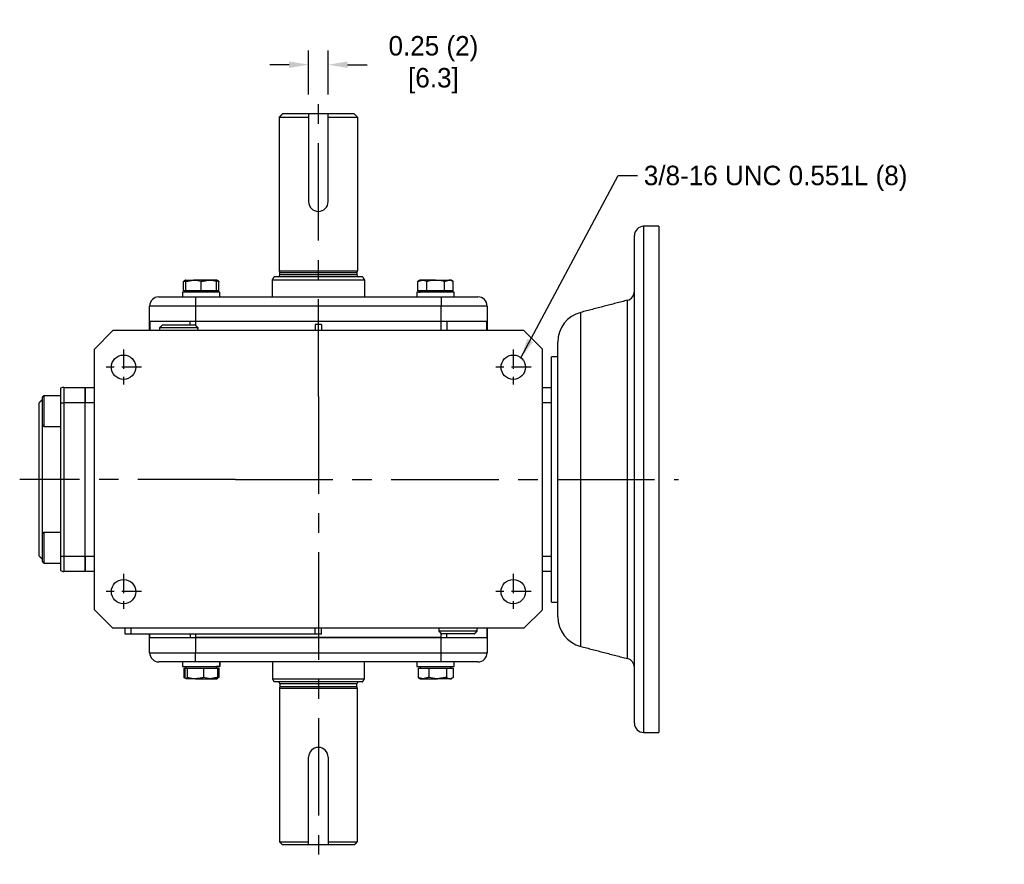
# Model space of a CAD drawing. Header units: inches. Extents: x 68.3 to 98.5, y 18.7 to 44.4.
# Tile 3 of 3: x 84.6 to 97.2, y 33.5 to 44.4. Entities that reach past the tile are written whole.
import ezdxf

# ---------------------------------------------------------------- set-up
doc = ezdxf.new("R2010")
doc.units = ezdxf.units.IN
doc.header["$MEASUREMENT"] = 0
doc.linetypes.add('CENTER', pattern=[2, 1.25, -0.25, 0.25, -0.25])
doc.layers.add('Centerline', color=40, linetype='CENTER')
doc.layers.add('Dimensions', color=140, linetype='Continuous')
doc.dimstyles.get("Standard").update_dxf_attribs({"dimtxt": 0.25, "dimasz": 0.25, "dimexe": 0.18, "dimexo": 0.25, "dimgap": 0.08, "dimtad": 0, "dimtih": 1, "dimtoh": 1, "dimrnd": 0.0005, "dimzin": 0, "dimdsep": 46, "dimtxsty": 'Standard', "dimcen": 0, "dimadec": 0, "dimazin": 0, "dimtfac": 1, "dimtofl": 0, "dimtmove": 0, "dimatfit": 3, "dimfxl": 0, "dimtolj": 1, "dimtzin": 0, "dimarcsym": 0})

# ---------------------------------------------------------------- blocks, each defined once
blk = doc.blocks.new('*D20')
at = {"layer": 'Defpoints', "color": 0}
for p in [(88.531, 43.795), (88.281, 43.162), (88.531, 43.162)]:
    blk.add_point(p, dxfattribs=at)
at = {"layer": 'Dimensions', "color": 0, "lineweight": -2}
for p, q in [((88.281, 43.412), (88.281, 43.975)), ((88.531, 43.412), (88.531, 43.975)), ((88.031, 43.795), (87.781, 43.795)), ((88.781, 43.795), (89.031, 43.795))]:
    blk.add_line(p, q, dxfattribs=at)
at = {"layer": 'Dimensions', "color": 0}
for points in [[(88.031, 43.836), (88.031, 43.753), (88.281, 43.795)], [(88.781, 43.836), (88.781, 43.753), (88.531, 43.795)]]:
    blk.add_solid(points, dxfattribs=at)
at = {"layer": 'Dimensions', "color": 0, "char_height": 0.25, "attachment_point": 5}
for s, insert in [('\\A1;0.25 (2)', (89.882, 44)), ('\\A1;[6.3]', (89.882, 43.59))]:
    blk.add_mtext(s, dxfattribs=dict(at, insert=insert))

msp = doc.modelspace()

# ---------------------------------------------------------------- linework, layer by layer
at = {"color": 7, "linetype": 'Continuous'}
for p, q in [((87.9062, 43.1231), (88.2812, 43.1231)), ((88.2812, 43.1624), (87.9456, 43.1624)), ((88.2812, 43.1624), (88.2812, 42.0374)), ((88.5312, 43.1624), (88.2812, 43.1624)), ((88.5312, 42.0374), (88.5312, 43.1624)), ((88.8668, 43.1624), (88.5312, 43.1624)), ((88.5312, 43.1231), (88.9062, 43.1231)), ((92.5794, 41.7203), (92.5794, 35.2243)), ((92.7763, 41.7203), (92.7763, 35.2243)), ((92.4613, 40.7568), (92.4613, 41.6022)), ((88.974, 41.0723), (87.8384, 41.0723)), ((87.9062, 41.151), (88.9062, 41.151)), ((87.9121, 41.129), (88.9003, 41.129)), ((88.9003, 41.0959), (87.9121, 41.0959)), ((86.6756, 40.8935), (86.6756, 41.0138)), ((86.7059, 40.8935), (86.7059, 41.0138)), ((86.706, 41.0313), (86.8043, 41.0313)), ((87.0011, 41.0313), (86.8043, 41.0313)), ((86.9026, 40.8935), (86.9026, 41.0138)), ((87.0997, 41.0313), (87.0011, 41.0313)), ((87.0996, 40.8935), (87.0996, 41.0138)), ((87.0999, 40.8935), (87.0999, 41.0138)), ((87.1302, 40.8935), (87.1302, 41.0138)), ((87.8156, 41.0329), (88.9967, 41.0329)), ((89.6822, 40.8935), (89.6822, 41.0138)), ((89.7389, 41.0313), (89.7126, 41.0313)), ((89.9092, 41.0313), (89.7389, 41.0313)), ((89.7956, 40.8935), (89.7956, 41.0138)), ((89.9092, 41.0313), (90.0798, 41.0313)), ((90.0229, 40.8935), (90.0229, 41.0138)), ((90.1063, 41.0313), (90.0798, 41.0313)), ((90.1368, 40.8935), (90.1368, 41.0138)), ((86.359, 40.8148), (86.8314, 40.8148)), ((87.1431, 40.8739), (86.6627, 40.8739)), ((86.7059, 40.8935), (86.6756, 40.8935)), ((86.8043, 40.8935), (86.7059, 40.8935)), ((86.9026, 40.8935), (86.8043, 40.8935)), ((86.8314, 40.8148), (89.981, 40.8148)), ((86.8314, 40.8148), (86.8314, 40.6967)), ((87.0011, 40.8935), (86.9026, 40.8935)), ((87.0996, 40.8935), (87.0011, 40.8935)), ((87.0997, 40.8935), (87.0996, 40.8935)), ((87.0999, 40.8935), (87.0997, 40.8935)), ((87.1302, 40.8935), (87.0999, 40.8935)), ((90.1496, 40.8739), (89.6693, 40.8739)), ((89.7389, 40.8935), (89.6822, 40.8935)), ((89.6956, 40.8739), (89.7126, 40.8739)), ((89.7956, 40.8935), (89.7389, 40.8935)), ((89.9092, 40.8935), (89.7956, 40.8935)), ((90.0229, 40.8935), (89.9092, 40.8935)), ((89.981, 40.8148), (90.4534, 40.8148)), ((89.981, 40.8148), (89.981, 40.6967)), ((90.0798, 40.8935), (90.0229, 40.8935)), ((90.1368, 40.8935), (90.0798, 40.8935)), ((86.2408, 40.4998), (86.2408, 40.6967)), ((86.8314, 40.6967), (86.2408, 40.6967)), ((89.981, 40.6967), (86.8314, 40.6967)), ((86.8314, 40.6967), (86.8314, 40.4998)), ((89.981, 40.4998), (89.981, 40.6967)), ((90.5715, 40.6967), (89.981, 40.6967)), ((90.5715, 40.6967), (90.5715, 40.4998)), ((92.3729, 36.1724), (92.3729, 40.7721)), ((92.4613, 40.7588), (92.4613, 40.766)), ((91.7717, 36.3288), (91.7717, 40.6158)), ((92.4613, 40.3329), (92.4613, 40.6131)), ((92.4613, 36.3328), (92.4613, 40.6118)), ((86.8314, 40.4998), (86.2408, 40.4998)), ((86.2408, 40.3817), (86.2408, 40.4998)), ((86.2452, 40.4998), (86.2408, 40.4998)), ((86.2452, 40.4998), (86.2452, 40.3817)), ((86.4062, 40.4558), (86.8235, 40.4558)), ((86.7601, 40.4558), (86.7601, 40.4998)), ((86.8314, 40.4998), (86.7601, 40.4998)), ((89.981, 40.4998), (86.8314, 40.4998)), ((89.981, 40.4998), (86.8314, 40.4998)), ((86.8314, 40.4998), (86.8314, 40.4479)), ((88.4456, 40.4605), (88.3668, 40.4605)), ((88.3668, 40.4605), (88.3668, 40.3817)), ((88.4456, 40.4605), (88.4456, 40.3817)), ((90.5715, 40.4998), (89.981, 40.4998)), ((90.0522, 40.4998), (89.981, 40.4998)), ((89.981, 40.3817), (89.981, 40.4998)), ((90.0522, 40.4998), (90.0522, 40.3817)), ((90.5672, 40.3817), (90.5672, 40.4998)), ((90.5715, 40.4998), (90.5672, 40.4998)), ((90.5715, 40.4998), (90.5715, 40.3817)), ((85.5322, 40.1455), (85.7684, 40.3817)), ((91.044, 40.3817), (85.7684, 40.3817)), ((86.8617, 40.4176), (86.368, 40.4176)), ((91.044, 40.3817), (91.2802, 40.1455)), ((91.4771, 36.7098), (91.4771, 40.2348)), ((85.5322, 36.7991), (85.5322, 40.1455)), ((91.2802, 36.7991), (91.2802, 40.1455)), ((91.3983, 39.6393), (91.3983, 40.0471)), ((84.8826, 39.5461), (84.8826, 39.1524)), ((85.0991, 39.6428), (85.0991, 39.4565)), ((85.1385, 39.6534), (85.4141, 39.6534)), ((85.1385, 39.6534), (85.1385, 39.4565)), ((85.4141, 39.4565), (85.4141, 39.6534)), ((85.4141, 39.6534), (85.5322, 39.6534)), ((85.4141, 39.6534), (85.4141, 39.4565)), ((91.2802, 39.6534), (91.3983, 39.6534)), ((91.3983, 39.5297), (91.3983, 39.6393)), ((84.8235, 37.488), (84.8235, 39.4565)), ((84.8629, 39.5264), (84.8629, 39.172)), ((85.0991, 39.4565), (85.0991, 37.488)), ((85.0991, 39.4565), (85.1385, 39.4565)), ((85.4141, 39.4565), (85.1385, 39.4565)), ((85.1385, 39.4565), (85.1385, 37.488)), ((85.4141, 37.488), (85.4141, 39.4565)), ((85.4141, 37.488), (85.4141, 39.4565)), ((85.5322, 39.4565), (85.4141, 39.4565)), ((91.3983, 39.4565), (91.2802, 39.4565)), ((91.3983, 37.4149), (91.3983, 39.5297)), ((84.8629, 39.172), (84.8629, 37.7725)), ((84.8826, 37.7922), (84.8826, 37.5954)), ((84.8629, 37.7725), (84.8629, 37.5954)), ((84.8629, 37.5954), (84.8629, 37.4182)), ((84.8826, 37.5954), (84.8826, 37.3985)), ((85.0991, 37.488), (85.0991, 37.3017)), ((85.0991, 37.488), (85.1385, 37.488)), ((85.1385, 37.488), (85.4141, 37.488)), ((85.1385, 37.488), (85.1385, 37.2912)), ((85.4141, 37.2912), (85.4141, 37.488)), ((85.4141, 37.488), (85.4141, 37.2912)), ((85.4141, 37.488), (85.5322, 37.488)), ((91.2802, 37.488), (91.3983, 37.488)), ((91.3983, 37.3053), (91.3983, 37.4149)), ((85.4141, 37.2912), (85.1385, 37.2912)), ((85.5322, 37.2912), (85.4141, 37.2912)), ((91.3983, 37.2912), (91.2802, 37.2912)), ((91.3983, 36.8975), (91.3983, 37.3053)), ((85.7684, 36.5628), (85.5322, 36.7991)), ((91.2802, 36.7991), (91.044, 36.5628)), ((91.044, 36.5628), (85.7684, 36.5628)), ((85.9259, 36.4841), (85.9259, 36.5628)), ((86.0046, 36.4841), (86.0046, 36.5628)), ((88.3668, 36.4841), (88.3668, 36.5628)), ((88.4456, 36.4841), (88.4456, 36.5628)), ((89.9506, 36.527), (90.4256, 36.527)), ((90.4256, 36.527), (90.4444, 36.527)), ((90.5672, 36.5628), (90.5672, 36.4447)), ((90.5715, 36.5628), (90.5715, 36.4447)), ((92.4613, 36.3322), (92.4613, 36.6117)), ((86.0046, 36.4841), (85.9259, 36.4841)), ((88.3668, 36.4841), (86.0046, 36.4841)), ((86.2408, 36.4447), (86.2408, 36.4841)), ((86.2408, 36.2479), (86.2408, 36.4447)), ((86.2408, 36.4447), (86.8314, 36.4447)), ((86.2408, 36.4447), (86.2452, 36.4447)), ((86.2452, 36.4447), (86.2452, 36.4841)), ((86.7601, 36.4841), (86.7601, 36.4447)), ((86.7601, 36.4447), (86.8314, 36.4447)), ((86.8314, 36.4841), (86.8314, 36.4447)), ((86.8314, 36.4447), (89.981, 36.4447)), ((89.981, 36.4447), (86.8314, 36.4447)), ((86.8314, 36.4447), (86.8314, 36.2479)), ((88.4456, 36.4841), (88.3668, 36.4841)), ((89.981, 36.4447), (89.981, 36.4967)), ((89.981, 36.4447), (90.5715, 36.4447)), ((89.981, 36.4447), (90.0522, 36.4447)), ((89.981, 36.2479), (89.981, 36.4447)), ((90.3903, 36.4888), (89.9889, 36.4888)), ((90.0522, 36.4447), (90.0522, 36.4888)), ((90.4062, 36.4888), (90.3903, 36.4888)), ((90.5672, 36.4447), (90.5715, 36.4447)), ((90.5715, 36.4447), (90.5715, 36.2479)), ((86.2408, 36.2479), (86.8314, 36.2479)), ((86.8314, 36.2479), (89.981, 36.2479)), ((86.8314, 36.1298), (86.8314, 36.2479)), ((89.981, 36.2479), (90.5715, 36.2479)), ((89.981, 36.1298), (89.981, 36.2479)), ((92.4613, 35.3424), (92.4613, 36.1878)), ((92.4613, 36.1786), (92.4613, 36.1843)), ((86.8314, 36.1298), (86.359, 36.1298)), ((86.6627, 36.0707), (87.1423, 36.0707)), ((86.6776, 36.051), (86.6776, 35.9308)), ((86.6776, 36.051), (86.6928, 36.051)), ((86.6928, 36.051), (86.6928, 35.9308)), ((86.6928, 36.051), (86.7078, 36.051)), ((86.7078, 36.051), (86.7227, 36.051)), ((86.7227, 36.051), (86.7227, 35.9308)), ((86.7227, 36.051), (86.8277, 36.051)), ((86.8277, 36.051), (86.9328, 36.051)), ((89.981, 36.1298), (86.8314, 36.1298)), ((86.9328, 36.051), (86.9328, 35.9308)), ((86.9328, 36.051), (87.0229, 36.051)), ((87.0229, 36.051), (87.113, 36.051)), ((87.1423, 36.0707), (87.0997, 36.0707)), ((87.113, 36.051), (87.1282, 36.051)), ((87.113, 36.051), (87.113, 35.9308)), ((87.1282, 36.051), (87.1282, 35.9308)), ((87.1423, 36.1298), (87.1423, 36.0707)), ((87.1423, 36.0707), (87.1431, 36.0707)), ((89.6693, 36.0707), (90.1496, 36.0707)), ((89.6842, 36.051), (89.6842, 35.9308)), ((89.6842, 36.051), (89.7534, 36.051)), ((89.7534, 36.051), (89.8227, 36.051)), ((89.8227, 36.051), (89.8227, 35.9308)), ((89.8227, 36.051), (89.9354, 36.051)), ((89.9354, 36.051), (90.048, 36.051)), ((90.4534, 36.1298), (89.981, 36.1298)), ((90.048, 36.051), (90.048, 35.9308)), ((90.048, 36.051), (90.0914, 36.051)), ((90.0914, 36.051), (90.1348, 36.051)), ((90.1348, 36.051), (90.1348, 35.9308)), ((86.8277, 35.9132), (86.7078, 35.9132)), ((86.8277, 35.9132), (87.0229, 35.9132)), ((87.0229, 35.9132), (87.0997, 35.9132)), ((87.098, 35.9132), (87.0997, 35.9132)), ((87.8156, 35.9117), (88.9967, 35.9117)), ((89.7126, 35.9132), (89.7534, 35.9132)), ((89.7534, 35.9132), (89.9354, 35.9132)), ((90.0914, 35.9132), (89.9354, 35.9132)), ((90.0914, 35.9132), (90.1063, 35.9132)), ((88.974, 35.8723), (87.8384, 35.8723)), ((87.9062, 35.7935), (88.9062, 35.7935)), ((88.9003, 35.8487), (87.9121, 35.8487)), ((87.9121, 35.8156), (88.9003, 35.8156)), ((88.2812, 33.7821), (88.2812, 34.9071)), ((88.5312, 34.9071), (88.5312, 33.7821)), ((87.9062, 33.8215), (88.2812, 33.8215)), ((88.2812, 33.7821), (87.9456, 33.7821)), ((88.5312, 33.7821), (88.2812, 33.7821)), ((88.5312, 33.8215), (88.9062, 33.8215)), ((88.8668, 33.7821), (88.5312, 33.7821))]:
    msp.add_line(p, q, dxfattribs=at)
for centre, radius in [((85.9062, 39.9123), 0.1563), ((90.9062, 39.9123), 0.1563), ((85.9062, 37.0323), 0.1562), ((90.9062, 37.0323), 0.1562)]:
    msp.add_circle(centre, radius, dxfattribs=at)
for centre, radius, start, end in [((88.4062, 42.0374), 0.125, 180, 0), ((92.5794, 41.6022), 0.1181, 90, 180), ((87.8885, 41.0959), 0.0236, 270, 0), ((88.9239, 41.0959), 0.0236, 180, 270), ((86.359, 40.6967), 0.1181, 90, 180), ((90.4534, 40.6967), 0.1181, 0, 90), ((92.3432, 40.8865), 0.1181, 284.57422, 0), ((91.8708, 40.2348), 0.3937, 104.57422, 180), ((85.1385, 39.5747), 0.0787, 90, 120), ((85.1385, 37.3699), 0.0787, 240, 270), ((91.8708, 36.7098), 0.3937, 180, 255.42578), ((86.359, 36.2479), 0.1181, 180, 270), ((90.4534, 36.2479), 0.1181, 270, 0), ((92.3432, 36.0581), 0.1181, 0, 75.42578), ((87.8885, 35.8487), 0.0236, 0, 90), ((88.9239, 35.8487), 0.0236, 90, 180), ((92.5794, 35.3424), 0.1181, 180, 270), ((88.4062, 34.9071), 0.125, 0, 180)]:
    msp.add_arc(centre, radius, start, end, dxfattribs=at)
for points in [[(87.9062, 43.1231), (87.9456, 43.1624)], [(87.9062, 41.151), (87.9062, 43.1231)], [(88.8668, 43.1624), (88.9062, 43.1231)], [(88.9062, 43.1231), (88.9062, 41.151)], [(92.7763, 41.7203), (92.5794, 41.7203)], [(87.8156, 41.0329), (87.8384, 41.0723)], [(87.9121, 41.129), (87.9062, 41.151)], [(87.9121, 41.0959), (87.9121, 41.129)], [(88.9062, 41.151), (88.9003, 41.129)], [(88.9003, 41.129), (88.9003, 41.0959)], [(88.974, 41.0723), (88.9967, 41.0329)], [(86.706, 41.0313), (86.6756, 41.0138)], [(86.6756, 41.0138), (86.706, 41.0232)], [(86.7059, 41.0138), (86.8043, 41.0313)], [(86.9026, 41.0138), (87.0011, 41.0313)], [(87.1302, 41.0138), (87.0997, 41.0313)], [(87.0998, 41.0238), (87.1302, 41.0138)], [(87.8156, 40.8148), (87.8156, 41.0329)], [(88.9967, 41.0329), (88.9967, 40.8148)], [(89.7126, 41.0313), (89.6822, 41.0138)], [(89.6822, 41.0138), (89.7389, 41.0313)], [(90.0229, 41.0138), (90.0798, 41.0313)], [(90.1368, 41.0138), (90.1063, 41.0313)], [(86.6627, 40.8739), (86.6627, 40.8148)], [(86.706, 40.8935), (86.706, 40.8739)], [(87.0997, 40.8739), (87.0997, 40.8935)], [(87.1431, 40.8148), (87.1431, 40.8739)], [(89.6693, 40.8739), (89.6693, 40.8148)], [(89.7126, 40.8935), (89.7126, 40.8739)], [(90.1063, 40.8739), (90.1063, 40.8935)], [(90.1496, 40.8148), (90.1496, 40.8739)], [(92.3729, 40.7721), (91.7717, 40.6158)], [(86.4062, 40.4558), (86.368, 40.4176)], [(86.8617, 40.4176), (86.8235, 40.4558)], [(86.368, 40.4176), (86.369, 40.3817)], [(86.8607, 40.3817), (86.8617, 40.4176)], [(91.4771, 40.0471), (91.3983, 40.0471)], [(84.8826, 39.5461), (84.8629, 39.5264)], [(85.0991, 39.5461), (84.8826, 39.5461)], [(84.8629, 39.4959), (84.8235, 39.4565)], [(84.8629, 39.172), (84.8826, 39.1524)], [(84.8826, 39.1524), (85.0991, 39.1524)], [(84.8826, 37.7922), (84.8629, 37.7725)], [(85.0991, 37.7922), (84.8826, 37.7922)], [(84.8235, 37.488), (84.8629, 37.4487)], [(84.8629, 37.4182), (84.8826, 37.3985)], [(84.8826, 37.3985), (85.0991, 37.3985)], [(91.3983, 36.8975), (91.4771, 36.8975)], [(89.9517, 36.5628), (89.9506, 36.527)], [(89.9506, 36.527), (89.9889, 36.4888)], [(90.4062, 36.4888), (90.4444, 36.527)], [(90.4444, 36.527), (90.4433, 36.5628)], [(91.7717, 36.3288), (92.3729, 36.1724)], [(86.6627, 36.1298), (86.6627, 36.0707)], [(86.706, 36.0707), (86.706, 36.051)], [(87.0997, 36.051), (87.0997, 36.0707)], [(87.1431, 36.0707), (87.1431, 36.1298)], [(87.8156, 36.1298), (87.8156, 35.9117)], [(88.9967, 35.9117), (88.9967, 36.1298)], [(89.6693, 36.1298), (89.6693, 36.0707)], [(89.7126, 36.0707), (89.7126, 36.051)], [(90.1063, 36.051), (90.1063, 36.0707)], [(90.1496, 36.0707), (90.1496, 36.1298)], [(86.697, 35.9255), (86.6776, 35.9308)], [(86.7227, 35.9308), (86.7078, 35.9132)], [(87.113, 35.9308), (87.0229, 35.9132)], [(87.0997, 35.9132), (87.1159, 35.9226)], [(87.1282, 35.9308), (87.1153, 35.9244)], [(87.8156, 35.9117), (87.8384, 35.8723)], [(88.974, 35.8723), (88.9967, 35.9117)], [(89.6842, 35.9308), (89.6971, 35.9244)], [(89.6965, 35.9226), (89.7126, 35.9132)], [(89.8227, 35.9308), (89.7534, 35.9132)], [(90.048, 35.9308), (89.9354, 35.9132)], [(90.1063, 35.9132), (90.1225, 35.9226)], [(87.9121, 35.8156), (87.9062, 35.7935)], [(87.9062, 35.7935), (87.9062, 33.8215)], [(87.9121, 35.8487), (87.9121, 35.8156)], [(88.9003, 35.8156), (88.9003, 35.8487)], [(88.9062, 35.7935), (88.9003, 35.8156)], [(88.9062, 33.8215), (88.9062, 35.7935)], [(92.5794, 35.2243), (92.7763, 35.2243)], [(87.9062, 33.8215), (87.9456, 33.7821)], [(88.8668, 33.7821), (88.9062, 33.8215)]]:
    msp.add_open_spline(points, degree=1, dxfattribs=at)
for points, knots in [([(86.706, 41.0313), (86.706, 41.0312), (86.706, 41.0303), (86.7059, 41.021), (86.7059, 41.0138)], [0, 0, 0, 0, 0.2318487, 1, 1, 1, 1]), ([(86.8043, 41.0313), (86.8066, 41.0313), (86.8398, 41.0311), (86.8723, 41.0221), (86.9026, 41.0138)], [0, 0, 0, 0, 0.07020058, 1, 1, 1, 1]), ([(87.0011, 41.0313), (87.0034, 41.0313), (87.0367, 41.0311), (87.0693, 41.0221), (87.0996, 41.0138)], [0, 0, 0, 0, 0.070201, 1, 1, 1, 1]), ([(87.0996, 41.0138), (87.0996, 41.021), (87.0997, 41.0303), (87.0997, 41.0312), (87.0997, 41.0313)], [0, 0, 0, 0, 0.76815, 1, 1, 1, 1]), ([(87.0997, 41.0313), (87.0998, 41.0291), (87.0998, 41.0263), (87.0999, 41.016), (87.0999, 41.0138)], [0, 0, 0, 0, 0.7889986, 1, 1, 1, 1]), ([(89.7389, 41.0313), (89.7402, 41.0313), (89.7594, 41.0311), (89.7781, 41.0221), (89.7956, 41.0138)], [0, 0, 0, 0, 0.0702, 1, 1, 1, 1]), ([(89.7956, 41.0138), (89.8034, 41.016), (89.8404, 41.0263), (89.8789, 41.0291), (89.9092, 41.0313)], [0, 0, 0, 0, 0.2110011, 1, 1, 1, 1]), ([(89.9092, 41.0313), (89.9182, 41.0312), (89.9566, 41.0303), (89.9941, 41.021), (90.0229, 41.0138)], [0, 0, 0, 0, 0.2318487, 1, 1, 1, 1]), ([(90.0798, 41.0313), (90.0812, 41.0313), (90.1004, 41.0311), (90.1193, 41.0221), (90.1368, 41.0138)], [0, 0, 0, 0, 0.07020058, 1, 1, 1, 1]), ([(92.4613, 40.6118), (92.4615, 40.6232), (92.4622, 40.6561), (92.4649, 40.7046), (92.4622, 40.7406), (92.4615, 40.7527), (92.4613, 40.7568)], [0, 0, 0, 0, 0.17041453, 0.4909008, 0.83061881, 1, 1, 1, 1]), ([(92.4613, 36.1878), (92.4615, 36.1919), (92.4622, 36.2036), (92.4649, 36.2391), (92.4622, 36.2873), (92.4615, 36.3214), (92.4613, 36.3328)], [0, 0, 0, 0, 0.1704158, 0.490901, 0.8306195, 1, 1, 1, 1]), ([(86.6776, 35.9308), (86.6805, 35.9284), (86.6848, 35.9249), (86.6891, 35.9237), (86.6905, 35.9233)], [0, 0, 0, 0, 0.7013417, 1, 1, 1, 1]), ([(86.7078, 35.9132), (86.7074, 35.9133), (86.7024, 35.9135), (86.6974, 35.9225), (86.6928, 35.9308)], [0, 0, 0, 0, 0.0702006, 1, 1, 1, 1]), ([(86.8277, 35.9132), (86.8195, 35.9134), (86.7839, 35.9143), (86.7493, 35.9236), (86.7227, 35.9308)], [0, 0, 0, 0, 0.2318491, 1, 1, 1, 1]), ([(86.9328, 35.9308), (86.9256, 35.9286), (86.8914, 35.9183), (86.8558, 35.9154), (86.8277, 35.9132)], [0, 0, 0, 0, 0.2110004, 1, 1, 1, 1]), ([(87.0229, 35.9132), (87.0207, 35.9133), (86.9903, 35.9135), (86.9605, 35.9225), (86.9328, 35.9308)], [0, 0, 0, 0, 0.07020078, 1, 1, 1, 1]), ([(87.098, 35.9132), (87.0984, 35.9133), (87.1034, 35.9135), (87.1084, 35.9225), (87.113, 35.9308)], [0, 0, 0, 0, 0.0702007, 1, 1, 1, 1]), ([(89.7534, 35.9132), (89.7518, 35.9133), (89.7284, 35.9135), (89.7055, 35.9225), (89.6842, 35.9308)], [0, 0, 0, 0, 0.0701998, 1, 1, 1, 1]), ([(89.9354, 35.9132), (89.9327, 35.9133), (89.8946, 35.9135), (89.8574, 35.9225), (89.8227, 35.9308)], [0, 0, 0, 0, 0.0702006, 1, 1, 1, 1]), ([(90.0914, 35.9132), (90.088, 35.9134), (90.0733, 35.9143), (90.059, 35.9236), (90.048, 35.9308)], [0, 0, 0, 0, 0.2318491, 1, 1, 1, 1]), ([(90.1348, 35.9308), (90.1318, 35.9286), (90.1177, 35.9183), (90.103, 35.9154), (90.0914, 35.9132)], [0, 0, 0, 0, 0.2110004, 1, 1, 1, 1])]:
    msp.add_open_spline(points, degree=3, knots=knots, dxfattribs=at)
at = {"layer": 'Centerline'}
for p, q in [((88.4062, 39.5369), (88.4062, 43.4124)), ((88.4062, 39.5369), (88.4062, 37.4076)), ((87.3415, 38.4723), (84.5735, 38.4723)), ((87.3415, 38.4723), (89.4708, 38.4723)), ((89.4708, 38.4723), (93.0263, 38.4723)), ((88.4062, 37.4076), (88.4062, 33.5321))]:
    msp.add_line(p, q, dxfattribs=at)
at = {"layer": 'Centerline', "ltscale": 0.2}
for p, q in [((85.9062, 40.1408), (85.9062, 39.6838)), ((90.9062, 40.1408), (90.9062, 39.6838)), ((86.1347, 39.9123), (85.6777, 39.9123)), ((91.1347, 39.9123), (90.6777, 39.9123)), ((85.9062, 37.2608), (85.9062, 36.8038)), ((90.9062, 37.2608), (90.9062, 36.8038)), ((86.1347, 37.0323), (85.6777, 37.0323)), ((91.1347, 37.0323), (90.6777, 37.0323))]:
    msp.add_line(p, q, dxfattribs=at)

# ---------------------------------------------------------------- texts
at = {"layer": 'Dimensions', "insert": (92.582, 42.4983), "char_height": 0.25, "attachment_point": 1}
msp.add_mtext('3/8-16 UNC 0.551L (8)', dxfattribs=at)

# ---------------------------------------------------------------- dimensions: what is measured, and where the dimension line sits
at = {"layer": 'Dimensions'}
dim = msp.add_linear_dim(base=(88.5312, 43.7946), p1=(88.2812, 43.1624), p2=(88.5312, 43.1624), dimstyle='Standard', override={"dimpost": ' (2)\\X'}, dxfattribs=at)
dim.commit()
dim.dimension.update_dxf_attribs({"geometry": '*D20', "text_midpoint": (89.882, 43.7946)})

# ---------------------------------------------------------------- leaders
at = {"layer": 'Dimensions', "annotation_type": 0, "has_hookline": 1, "hookline_direction": 0, "text_width": 4.625}
msp.add_leader([(91.0051, 40.0332), (92.252, 42.3733), (92.502, 42.3733)], dimstyle='Standard', override={"dimgap": 0.08, "dimtad": 0}, dxfattribs=at)

doc.saveas('drawing.dxf')
